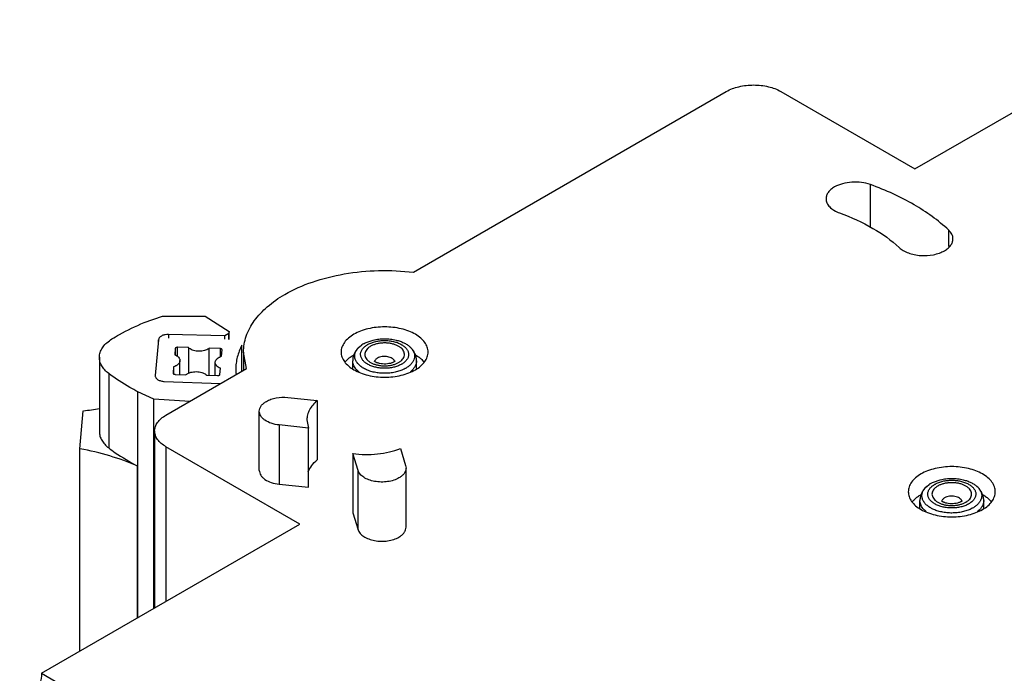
# Model space of a CAD drawing. Header units: millimetres. Extents: x 15 to 117, y 49 to 136.
# Tile 2 of 3: x 20 to 71, y 100 to 134. Entities that reach past the tile are written whole.
import ezdxf

# ---------------------------------------------------------------- set-up
doc = ezdxf.new("R2010")
doc.units = ezdxf.units.MM
doc.header["$LTSCALE"] = 12.024723
doc.layers.get('0').update_dxf_attribs({"linetype": 'CONTINUOUS'})

msp = doc.modelspace()

# ---------------------------------------------------------------- linework, layer by layer
at = {"color": 7, "linetype": 'CONTINUOUS'}
for p, q in [((66.422, 125.786), (79.786, 133.502)), ((40.476, 120.441), (56.664, 129.787)), ((59.492, 129.787), (66.422, 125.786)), ((64.119, 122.766), (64.119, 124.974)), ((68.169, 121.774), (68.169, 122.622)), ((26.54, 117.834), (27.492, 118.174)), ((27.492, 118.174), (29.709, 118.174)), ((29.709, 118.174), (30.939, 117.385)), ((27.81, 117.224), (27.81, 117.033)), ((30.718, 117.159), (27.81, 117.224)), ((30.928, 117.27), (30.718, 117.159)), ((30.939, 117.385), (30.928, 117.27)), ((30.928, 116.969), (30.928, 117.27)), ((30.939, 116.968), (30.939, 117.385)), ((27.291, 116.951), (27.122, 115.098)), ((27.291, 116.747), (27.291, 116.951)), ((30.718, 116.973), (30.718, 117.159)), ((31.601, 115.317), (31.601, 116.675)), ((37.686, 116.592), (37.811, 116.689)), ((38.033, 116.812), (38.391, 116.933)), ((28.156, 116.497), (28.126, 116.174)), ((28.156, 116.497), (28.156, 116.156)), ((28.275, 116.081), (28.275, 116.559)), ((28.835, 116.542), (28.275, 116.559)), ((28.835, 116.542), (28.835, 115.212)), ((29.913, 115.106), (29.913, 116.51)), ((30.472, 116.493), (29.913, 116.51)), ((30.472, 116.493), (30.472, 116.071)), ((30.551, 116.101), (30.58, 116.424)), ((30.58, 116.424), (30.58, 116.427)), ((31.686, 116.315), (31.686, 115.366)), ((31.84, 115.455), (31.686, 116.315)), ((24.228, 116.044), (24.231, 116.114)), ((24.228, 116.044), (24.228, 112.195)), ((28.398, 115.152), (28.398, 115.873)), ((30.222, 115.097), (30.222, 115.779)), ((37.336, 115.455), (37.336, 115.86)), ((40.636, 115.455), (40.636, 115.86)), ((24.711, 115.207), (24.711, 111.358)), ((27.673, 113.049), (31.84, 115.455)), ((28.07, 115.552), (28.04, 115.229)), ((28.04, 115.225), (28.04, 115.229)), ((28.04, 115.229), (28.04, 115.225)), ((28.07, 115.552), (28.07, 115.182)), ((28.148, 115.16), (28.707, 115.143)), ((30.465, 115.156), (30.494, 115.478)), ((27.122, 115.098), (27.122, 115.083)), ((27.136, 115.047), (27.139, 115.081)), ((27.588, 114.795), (30.489, 114.683)), ((29.786, 115.11), (30.345, 115.093)), ((26.215, 102.573), (26.215, 114.261)), ((27.043, 113.872), (26.215, 114.261)), ((27.043, 103.051), (27.043, 113.872)), ((28.903, 113.759), (27.043, 113.872)), ((33.976, 113.963), (35.497, 113.805)), ((35.497, 113.805), (35.497, 110.743)), ((23.221, 111.313), (23.399, 113.274)), ((32.504, 110.191), (32.504, 113.253)), ((34.967, 112.804), (35.053, 112.385)), ((27.087, 112.233), (27.087, 103.076)), ((33.532, 112.543), (33.532, 109.481)), ((35.053, 112.385), (33.532, 112.543)), ((35.053, 109.323), (35.053, 112.385)), ((23.221, 100.844), (23.221, 111.313)), ((27.673, 111.416), (27.673, 103.414)), ((34.602, 107.415), (27.673, 111.416)), ((37.34, 111.064), (37.34, 108.002)), ((37.615, 110.186), (37.34, 111.064)), ((39.801, 111.32), (40.075, 110.442)), ((26.19, 110.425), (26.19, 102.559)), ((37.615, 107.124), (37.615, 110.186)), ((40.075, 110.442), (40.095, 110.314)), ((40.095, 107.252), (40.095, 110.314)), ((67.378, 109.586), (67.736, 109.707)), ((33.532, 109.481), (35.053, 109.323)), ((67.031, 109.366), (67.156, 109.463)), ((66.681, 108.23), (66.681, 108.634)), ((69.981, 108.23), (69.981, 108.634)), ((37.34, 108.002), (37.615, 107.124)), ((21.238, 99.699), (34.602, 107.415)), ((21.238, 99.699), (54.755, 80.349))]:
    msp.add_line(p, q, dxfattribs=at)
for centre, radius, start, end in [((38.572, 115.561), 1.361, 119.9406, 123.9656), ((39.325, 115.782), 0.187, 13.3839, 15.7965), ((33.857, 115.417), 2.571, 180.0009, 185.9178), ((39.401, 116.656), 1.361, 299.9406, 303.9656), ((21.452, 129.5), 16.343, 276.8432, 279.7917), ((67.917, 108.335), 1.361, 119.9406, 123.9656), ((68.67, 108.556), 0.187, 13.3839, 15.7965), ((68.746, 109.43), 1.361, 299.9406, 303.9656)]:
    msp.add_arc(centre, radius, start, end, dxfattribs=at)
for points, knots in [([(56.664, 129.787), (56.865, 129.903), (57.332, 130.072), (58.078, 130.153), (58.825, 130.072), (59.291, 129.903), (59.492, 129.787)], [0, 0, 0, 0, 0.23724, 0.499999, 0.762759, 1, 1, 1, 1]), ([(62.263, 124.852), (62.197, 124.814), (62.078, 124.732), (61.935, 124.582), (61.845, 124.416), (61.824, 124.297), (61.824, 124.24)], [0, 0, 0, 0, 0.289597, 0.549117, 0.782247, 1, 1, 1, 1]), ([(64.119, 124.974), (63.969, 125.028), (63.648, 125.102), (63.157, 125.116), (62.683, 125.04), (62.391, 124.926), (62.263, 124.852)], [0, 0, 0, 0, 0.249844, 0.512392, 0.768358, 1, 1, 1, 1]), ([(68.169, 122.622), (67.629, 123.127), (66.686, 123.798), (65.29, 124.517), (64.519, 124.83), (64.119, 124.974)], [0, 0, 0, 0, 0.471069, 0.728896, 1, 1, 1, 1]), ([(61.824, 124.24), (61.824, 124.166), (61.861, 124.008), (62.012, 123.802), (62.241, 123.627), (62.427, 123.542), (62.529, 123.506)], [0, 0, 0, 0, 0.205996, 0.434883, 0.699326, 1, 1, 1, 1]), ([(62.529, 123.506), (63.123, 123.291), (64.22, 122.798), (65.203, 122.098), (65.615, 121.713)], [0, 0, 0, 0, 0.52868, 1, 1, 1, 1]), ([(68.392, 122.167), (68.392, 122.207), (68.382, 122.289), (68.321, 122.452), (68.235, 122.559), (68.169, 122.622)], [0, 0, 0, 0, 0.231349, 0.471237, 1, 1, 1, 1]), ([(67.952, 121.555), (68.018, 121.593), (68.137, 121.675), (68.28, 121.825), (68.37, 121.991), (68.391, 122.11), (68.392, 122.167)], [0, 0, 0, 0, 0.28969, 0.549093, 0.78222, 1, 1, 1, 1]), ([(65.615, 121.713), (65.677, 121.654), (65.828, 121.547), (66.09, 121.427), (66.392, 121.343), (66.828, 121.285), (67.272, 121.312), (67.683, 121.423), (67.868, 121.507), (67.952, 121.555)], [0, 0, 0, 0, 0.1047, 0.222038, 0.349593, 0.4839, 0.754422, 0.882369, 1, 1, 1, 1]), ([(33.824, 119.295), (34.275, 119.555), (35.279, 119.995), (36.919, 120.401), (38.681, 120.568), (39.88, 120.513), (40.476, 120.441)], [0, 0, 0, 0, 0.227771, 0.476443, 0.737295, 1, 1, 1, 1]), ([(31.686, 116.315), (31.686, 116.453), (31.71, 116.733), (31.856, 117.293), (32.228, 117.98), (32.923, 118.71), (33.504, 119.11), (33.824, 119.295)], [0, 0, 0, 0, 0.108173, 0.218361, 0.451364, 0.71042, 1, 1, 1, 1]), ([(24.878, 116.989), (25.006, 117.068), (25.542, 117.383), (26.105, 117.653), (26.54, 117.834)], [0, 0, 0, 0, 0.241549, 1, 1, 1, 1]), ([(27.81, 117.224), (27.752, 117.225), (27.64, 117.217), (27.531, 117.185), (27.482, 117.163)], [0, 0, 0, 0, 0.518245, 1, 1, 1, 1]), ([(37.395, 117.233), (37.297, 117.176), (37.117, 117.053), (36.903, 116.828), (36.768, 116.579), (36.736, 116.401), (36.736, 116.315)], [0, 0, 0, 0, 0.289705, 0.549091, 0.782218, 1, 1, 1, 1]), ([(40.577, 117.233), (40.468, 117.296), (40.23, 117.407), (39.702, 117.568), (38.986, 117.645), (38.27, 117.568), (37.742, 117.407), (37.504, 117.296), (37.395, 117.233)], [0, 0, 0, 0, 0.114225, 0.237559, 0.5, 0.762441, 0.885775, 1, 1, 1, 1]), ([(41.236, 116.315), (41.236, 116.401), (41.205, 116.579), (41.069, 116.828), (40.855, 117.053), (40.676, 117.176), (40.577, 117.233)], [0, 0, 0, 0, 0.217782, 0.450908, 0.710295, 1, 1, 1, 1]), ([(24.231, 116.114), (24.239, 116.196), (24.282, 116.365), (24.418, 116.598), (24.62, 116.812), (24.787, 116.933), (24.878, 116.989)], [0, 0, 0, 0, 0.219669, 0.455009, 0.713944, 1, 1, 1, 1]), ([(27.482, 117.163), (27.456, 117.151), (27.407, 117.124), (27.347, 117.073), (27.306, 117.015), (27.293, 116.972), (27.291, 116.951)], [0, 0, 0, 0, 0.293972, 0.556248, 0.788512, 1, 1, 1, 1]), ([(31.601, 116.675), (31.55, 116.575), (31.459, 116.371), (31.36, 116.056), (31.3, 115.737), (31.286, 115.523), (31.286, 115.417)], [0, 0, 0, 0, 0.258249, 0.509575, 0.756025, 1, 1, 1, 1]), ([(39.752, 115.627), (39.688, 115.598), (39.552, 115.549), (39.335, 115.499), (39.107, 115.474), (38.874, 115.474), (38.645, 115.498), (38.428, 115.547), (38.23, 115.618), (38.058, 115.709), (37.918, 115.817), (37.83, 115.923), (37.782, 116.011), (37.757, 116.078), (37.744, 116.146), (37.742, 116.214), (37.751, 116.283), (37.779, 116.374), (37.843, 116.485), (37.959, 116.604), (38.055, 116.67), (38.107, 116.7)], [0, 0, 0, 0, 0.069993, 0.14428, 0.221286, 0.299245, 0.376316, 0.450723, 0.520892, 0.585608, 0.644203, 0.696794, 0.721213, 0.744663, 0.767468, 0.790004, 0.812669, 0.835849, 0.884952, 0.939407, 1, 1, 1, 1]), ([(37.892, 116.74), (37.904, 116.746), (37.949, 116.772), (37.997, 116.795), (38.033, 116.812)], [0, 0, 0, 0, 0.244674, 1, 1, 1, 1]), ([(38.107, 116.7), (38.116, 116.705), (38.153, 116.726), (38.191, 116.744), (38.22, 116.758)], [0, 0, 0, 0, 0.244674, 1, 1, 1, 1]), ([(38.22, 116.758), (38.284, 116.786), (38.42, 116.836), (38.637, 116.886), (38.866, 116.911), (39.099, 116.911), (39.328, 116.887), (39.545, 116.838), (39.743, 116.767), (39.914, 116.676), (40.055, 116.568), (40.143, 116.462), (40.191, 116.374), (40.215, 116.307), (40.228, 116.239), (40.23, 116.17), (40.221, 116.102), (40.193, 116.011), (40.129, 115.899), (40.013, 115.781), (39.918, 115.715), (39.865, 115.685)], [0, 0, 0, 0, 0.069993, 0.14428, 0.221286, 0.299245, 0.376316, 0.450723, 0.520892, 0.585608, 0.644203, 0.696794, 0.721213, 0.744663, 0.767468, 0.790004, 0.812669, 0.835849, 0.884952, 0.939407, 1, 1, 1, 1]), ([(39.869, 115.892), (39.899, 115.921), (39.95, 115.982), (40.001, 116.088), (40.017, 116.198), (39.997, 116.308), (39.944, 116.412), (39.86, 116.508), (39.748, 116.593), (39.612, 116.665), (39.456, 116.722), (39.286, 116.762), (39.106, 116.783), (38.922, 116.786), (38.74, 116.77), (38.566, 116.736), (38.406, 116.684), (38.307, 116.637), (38.261, 116.611)], [0, 0, 0, 0, 0.052322, 0.099992, 0.145038, 0.190224, 0.238262, 0.291106, 0.349707, 0.414121, 0.483733, 0.557449, 0.633855, 0.711349, 0.788258, 0.862942, 0.933933, 1, 1, 1, 1]), ([(38.391, 116.933), (38.488, 116.956), (38.685, 116.99), (38.986, 117.008), (39.287, 116.99), (39.485, 116.956), (39.581, 116.933)], [0, 0, 0, 0, 0.247922, 0.500001, 0.752079, 1, 1, 1, 1]), ([(39.581, 116.933), (39.651, 116.916), (39.787, 116.877), (39.976, 116.799), (40.144, 116.706), (40.243, 116.631), (40.287, 116.592)], [0, 0, 0, 0, 0.274071, 0.533639, 0.7761, 1, 1, 1, 1]), ([(28.126, 116.174), (28.166, 116.159), (28.222, 116.13), (28.287, 116.083), (28.338, 116.034), (28.376, 115.978), (28.395, 115.918), (28.398, 115.888), (28.398, 115.873)], [0, 0, 0, 0, 0.298212, 0.434342, 0.561471, 0.790804, 0.896845, 1, 1, 1, 1]), ([(28.189, 116.54), (28.184, 116.538), (28.176, 116.532), (28.165, 116.521), (28.158, 116.509), (28.156, 116.501), (28.156, 116.497)], [0, 0, 0, 0, 0.288074, 0.547838, 0.782117, 1, 1, 1, 1]), ([(28.275, 116.559), (28.26, 116.56), (28.23, 116.557), (28.201, 116.547), (28.189, 116.54)], [0, 0, 0, 0, 0.525467, 1, 1, 1, 1]), ([(29.841, 116.46), (29.805, 116.439), (29.724, 116.403), (29.591, 116.368), (29.449, 116.351), (29.303, 116.353), (29.162, 116.374), (29.033, 116.413), (28.922, 116.467), (28.86, 116.516), (28.835, 116.542)], [0, 0, 0, 0, 0.118446, 0.247337, 0.382792, 0.52016, 0.654579, 0.781514, 0.897333, 1, 1, 1, 1]), ([(29.913, 116.51), (29.908, 116.505), (29.885, 116.487), (29.861, 116.471), (29.841, 116.46)], [0, 0, 0, 0, 0.241188, 1, 1, 1, 1]), ([(30.58, 116.427), (30.58, 116.431), (30.579, 116.44), (30.572, 116.452), (30.562, 116.463), (30.543, 116.477), (30.513, 116.489), (30.486, 116.492), (30.472, 116.493)], [0, 0, 0, 0, 0.091604, 0.189327, 0.297362, 0.417786, 0.69304, 1, 1, 1, 1]), ([(36.736, 116.315), (36.736, 116.229), (36.768, 116.051), (36.903, 115.802), (37.117, 115.577), (37.297, 115.453), (37.395, 115.396)], [0, 0, 0, 0, 0.217782, 0.450908, 0.710295, 1, 1, 1, 1]), ([(37.156, 116.009), (37.174, 116.023), (37.25, 116.083), (37.332, 116.135), (37.395, 116.172)], [0, 0, 0, 0, 0.242106, 1, 1, 1, 1]), ([(37.686, 116.592), (37.634, 116.545), (37.537, 116.443), (37.443, 116.295), (37.389, 116.167), (37.349, 116.034), (37.336, 115.929), (37.336, 115.86)], [0, 0, 0, 0, 0.252031, 0.501498, 0.626215, 0.750873, 1, 1, 1, 1]), ([(39.94, 115.405), (39.866, 115.372), (39.709, 115.314), (39.46, 115.253), (39.197, 115.219), (38.928, 115.211), (38.661, 115.231), (38.403, 115.276), (38.162, 115.347), (37.979, 115.427), (37.848, 115.502), (37.761, 115.562), (37.682, 115.626), (37.594, 115.714), (37.522, 115.811), (37.474, 115.914), (37.45, 115.992), (37.439, 116.071), (37.439, 116.15), (37.451, 116.228), (37.484, 116.334), (37.557, 116.462), (37.639, 116.55), (37.686, 116.592)], [0, 0, 0, 0, 0.069617, 0.143312, 0.219743, 0.297418, 0.374749, 0.450176, 0.52226, 0.589792, 0.62159, 0.651972, 0.680912, 0.708433, 0.759464, 0.783376, 0.806497, 0.829123, 0.851586, 0.874229, 0.897383, 0.946238, 1, 1, 1, 1]), ([(38.103, 116.493), (38.074, 116.464), (38.022, 116.403), (37.972, 116.297), (37.955, 116.187), (37.975, 116.077), (38.029, 115.973), (38.113, 115.877), (38.225, 115.792), (38.361, 115.72), (38.516, 115.663), (38.687, 115.623), (38.867, 115.602), (39.051, 115.599), (39.232, 115.615), (39.406, 115.649), (39.567, 115.701), (39.666, 115.748), (39.711, 115.774)], [0, 0, 0, 0, 0.052322, 0.099992, 0.145038, 0.190224, 0.238262, 0.291106, 0.349707, 0.414121, 0.483733, 0.557449, 0.633855, 0.711349, 0.788258, 0.862942, 0.933933, 1, 1, 1, 1]), ([(38.261, 116.611), (38.246, 116.602), (38.19, 116.568), (38.138, 116.527), (38.103, 116.493)], [0, 0, 0, 0, 0.263265, 1, 1, 1, 1]), ([(40.287, 116.592), (40.329, 116.554), (40.405, 116.474), (40.489, 116.337), (40.533, 116.193), (40.536, 116.046), (40.498, 115.901), (40.42, 115.763), (40.306, 115.635), (40.213, 115.562), (40.161, 115.527)], [0, 0, 0, 0, 0.13471, 0.258043, 0.373276, 0.485283, 0.599686, 0.721525, 0.854399, 1, 1, 1, 1]), ([(40.636, 115.86), (40.636, 115.895), (40.632, 115.964), (40.614, 116.067), (40.584, 116.167), (40.529, 116.295), (40.435, 116.443), (40.339, 116.545), (40.287, 116.592)], [0, 0, 0, 0, 0.12492, 0.249443, 0.374049, 0.498714, 0.748077, 1, 1, 1, 1]), ([(40.577, 115.396), (40.676, 115.453), (40.855, 115.577), (41.069, 115.802), (41.205, 116.051), (41.236, 116.229), (41.236, 116.315)], [0, 0, 0, 0, 0.289705, 0.549091, 0.782218, 1, 1, 1, 1]), ([(40.577, 116.172), (40.599, 116.16), (40.682, 116.11), (40.761, 116.054), (40.817, 116.009)], [0, 0, 0, 0, 0.257965, 1, 1, 1, 1]), ([(24.711, 115.207), (24.637, 115.264), (24.503, 115.385), (24.348, 115.593), (24.251, 115.814), (24.228, 115.969), (24.228, 116.044)], [0, 0, 0, 0, 0.280988, 0.537233, 0.774111, 1, 1, 1, 1]), ([(28.398, 115.873), (28.398, 115.849), (28.389, 115.799), (28.351, 115.728), (28.291, 115.665), (28.24, 115.63), (28.212, 115.614)], [0, 0, 0, 0, 0.217774, 0.450936, 0.710218, 1, 1, 1, 1]), ([(30.222, 115.779), (30.222, 115.803), (30.231, 115.854), (30.269, 115.924), (30.33, 115.988), (30.38, 116.023), (30.408, 116.039)], [0, 0, 0, 0, 0.217774, 0.450936, 0.710218, 1, 1, 1, 1]), ([(30.494, 115.478), (30.454, 115.494), (30.398, 115.522), (30.334, 115.57), (30.282, 115.619), (30.244, 115.674), (30.225, 115.734), (30.222, 115.765), (30.222, 115.779)], [0, 0, 0, 0, 0.298212, 0.434342, 0.561471, 0.790804, 0.896845, 1, 1, 1, 1]), ([(30.408, 116.039), (30.419, 116.045), (30.465, 116.07), (30.513, 116.089), (30.551, 116.101)], [0, 0, 0, 0, 0.238816, 1, 1, 1, 1]), ([(36.946, 115.801), (36.961, 115.819), (37.025, 115.894), (37.097, 115.962), (37.156, 116.009)], [0, 0, 0, 0, 0.240113, 1, 1, 1, 1]), ([(37.494, 115.453), (37.469, 115.484), (37.424, 115.547), (37.374, 115.649), (37.343, 115.754), (37.336, 115.825), (37.336, 115.86)], [0, 0, 0, 0, 0.267543, 0.520611, 0.763107, 1, 1, 1, 1]), ([(39.461, 115.799), (39.446, 115.79), (39.411, 115.772), (39.329, 115.74), (39.207, 115.709), (39.048, 115.69), (38.882, 115.693), (38.749, 115.713), (38.651, 115.739), (38.588, 115.761), (38.536, 115.785), (38.495, 115.808), (38.467, 115.828), (38.454, 115.84), (38.449, 115.845)], [0, 0, 0, 0, 0.050376, 0.109937, 0.249204, 0.404229, 0.563369, 0.7155, 0.785299, 0.848676, 0.903745, 0.948512, 0.981019, 1, 1, 1, 1]), ([(38.534, 115.938), (38.518, 115.923), (38.491, 115.89), (38.473, 115.85), (38.468, 115.831)], [0, 0, 0, 0, 0.523997, 1, 1, 1, 1]), ([(38.615, 115.999), (38.607, 115.994), (38.579, 115.977), (38.552, 115.956), (38.534, 115.938)], [0, 0, 0, 0, 0.263236, 1, 1, 1, 1]), ([(39.504, 115.833), (39.5, 115.847), (39.489, 115.875), (39.462, 115.914), (39.427, 115.951), (39.367, 115.996), (39.274, 116.042), (39.145, 116.077), (39.006, 116.091), (38.865, 116.083), (38.732, 116.054), (38.651, 116.019), (38.615, 115.999)], [0, 0, 0, 0, 0.043779, 0.090508, 0.14098, 0.195564, 0.316708, 0.451335, 0.593844, 0.737337, 0.874739, 1, 1, 1, 1]), ([(39.524, 115.844), (39.524, 115.845), (39.525, 115.846), (39.526, 115.848), (39.527, 115.85), (39.526, 115.848), (39.525, 115.847), (39.523, 115.844), (39.52, 115.841), (39.516, 115.838), (39.511, 115.833), (39.505, 115.829), (39.496, 115.821), (39.481, 115.811), (39.468, 115.803), (39.461, 115.799)], [0, 0, 0, 0, 0.032958, 0.056213, 0.070566, 0.080297, 0.101916, 0.135962, 0.182822, 0.24236, 0.314384, 0.398743, 0.495321, 0.724393, 1, 1, 1, 1]), ([(39.711, 115.774), (39.726, 115.783), (39.782, 115.817), (39.834, 115.858), (39.869, 115.892)], [0, 0, 0, 0, 0.263265, 1, 1, 1, 1]), ([(39.865, 115.685), (39.856, 115.68), (39.819, 115.659), (39.781, 115.641), (39.752, 115.627)], [0, 0, 0, 0, 0.244674, 1, 1, 1, 1]), ([(40.636, 115.86), (40.636, 115.834), (40.633, 115.782), (40.61, 115.678), (40.577, 115.603), (40.55, 115.556)], [0, 0, 0, 0, 0.242649, 0.48846, 1, 1, 1, 1]), ([(40.817, 116.009), (40.837, 115.993), (40.912, 115.929), (40.981, 115.858), (41.027, 115.801)], [0, 0, 0, 0, 0.260376, 1, 1, 1, 1]), ([(26.215, 114.261), (26.078, 114.332), (25.558, 114.615), (25.06, 114.941), (24.711, 115.207)], [0, 0, 0, 0, 0.259426, 1, 1, 1, 1]), ([(28.04, 115.225), (28.04, 115.221), (28.042, 115.213), (28.048, 115.2), (28.058, 115.189), (28.077, 115.176), (28.107, 115.164), (28.134, 115.16), (28.148, 115.16)], [0, 0, 0, 0, 0.091604, 0.189327, 0.297362, 0.417786, 0.69304, 1, 1, 1, 1]), ([(28.212, 115.614), (28.201, 115.607), (28.156, 115.583), (28.107, 115.564), (28.07, 115.552)], [0, 0, 0, 0, 0.238816, 1, 1, 1, 1]), ([(28.707, 115.143), (28.712, 115.147), (28.735, 115.165), (28.76, 115.181), (28.779, 115.192)], [0, 0, 0, 0, 0.241188, 1, 1, 1, 1]), ([(28.779, 115.192), (28.815, 115.213), (28.897, 115.25), (29.029, 115.285), (29.172, 115.302), (29.317, 115.3), (29.458, 115.279), (29.587, 115.24), (29.698, 115.185), (29.76, 115.136), (29.786, 115.11)], [0, 0, 0, 0, 0.118446, 0.247337, 0.382792, 0.52016, 0.654579, 0.781514, 0.897333, 1, 1, 1, 1]), ([(30.431, 115.112), (30.436, 115.115), (30.445, 115.121), (30.455, 115.131), (30.462, 115.143), (30.464, 115.152), (30.465, 115.156)], [0, 0, 0, 0, 0.288074, 0.547838, 0.782117, 1, 1, 1, 1]), ([(37.395, 115.396), (37.504, 115.334), (37.742, 115.223), (38.27, 115.062), (38.986, 114.984), (39.702, 115.062), (40.23, 115.223), (40.468, 115.334), (40.577, 115.396)], [0, 0, 0, 0, 0.114225, 0.237559, 0.5, 0.762441, 0.885775, 1, 1, 1, 1]), ([(37.668, 115.287), (37.651, 115.3), (37.589, 115.35), (37.532, 115.408), (37.494, 115.453)], [0, 0, 0, 0, 0.261307, 1, 1, 1, 1]), ([(40.08, 115.477), (40.069, 115.47), (40.023, 115.445), (39.976, 115.421), (39.94, 115.405)], [0, 0, 0, 0, 0.244674, 1, 1, 1, 1]), ([(40.502, 115.484), (40.49, 115.467), (40.435, 115.399), (40.371, 115.34), (40.319, 115.298)], [0, 0, 0, 0, 0.238227, 1, 1, 1, 1]), ([(40.55, 115.556), (40.546, 115.55), (40.531, 115.525), (40.515, 115.501), (40.502, 115.484)], [0, 0, 0, 0, 0.24607, 1, 1, 1, 1]), ([(27.122, 115.083), (27.122, 115.065), (27.128, 115.027), (27.156, 114.973), (27.199, 114.925), (27.258, 114.882), (27.328, 114.847), (27.438, 114.81), (27.527, 114.797), (27.588, 114.795)], [0, 0, 0, 0, 0.091752, 0.189477, 0.297435, 0.417644, 0.550062, 0.693127, 1, 1, 1, 1]), ([(30.345, 115.093), (30.361, 115.093), (30.391, 115.095), (30.419, 115.105), (30.431, 115.112)], [0, 0, 0, 0, 0.525467, 1, 1, 1, 1]), ([(32.504, 113.253), (32.504, 113.301), (32.521, 113.4), (32.597, 113.538), (32.716, 113.663), (32.815, 113.732), (32.87, 113.763)], [0, 0, 0, 0, 0.217731, 0.450865, 0.710442, 1, 1, 1, 1]), ([(32.87, 113.763), (32.945, 113.807), (33.111, 113.88), (33.48, 113.974), (33.778, 113.984), (33.976, 113.963)], [0, 0, 0, 0, 0.227924, 0.476609, 1, 1, 1, 1]), ([(35.497, 113.805), (35.415, 113.735), (35.267, 113.588), (35.096, 113.338), (34.991, 113.075), (34.967, 112.893), (34.967, 112.804)], [0, 0, 0, 0, 0.277685, 0.533271, 0.771403, 1, 1, 1, 1]), ([(33.532, 112.543), (33.394, 112.557), (33.136, 112.61), (32.846, 112.743), (32.67, 112.886), (32.576, 113), (32.517, 113.124), (32.504, 113.211), (32.504, 113.253)], [0, 0, 0, 0, 0.307545, 0.58, 0.699466, 0.807577, 0.906437, 1, 1, 1, 1]), ([(27.087, 112.233), (27.087, 112.309), (27.115, 112.467), (27.235, 112.689), (27.426, 112.889), (27.585, 112.998), (27.673, 113.049)], [0, 0, 0, 0, 0.217782, 0.450909, 0.710295, 1, 1, 1, 1]), ([(24.228, 112.195), (24.228, 112.12), (24.251, 111.965), (24.348, 111.744), (24.503, 111.536), (24.637, 111.415), (24.711, 111.358)], [0, 0, 0, 0, 0.225889, 0.462766, 0.719012, 1, 1, 1, 1]), ([(27.673, 111.416), (27.585, 111.467), (27.426, 111.576), (27.235, 111.776), (27.115, 111.998), (27.087, 112.156), (27.087, 112.233)], [0, 0, 0, 0, 0.289705, 0.549092, 0.782218, 1, 1, 1, 1]), ([(26.19, 110.425), (25.729, 110.626), (24.752, 110.977), (23.743, 111.217), (23.221, 111.313)], [0, 0, 0, 0, 0.486687, 1, 1, 1, 1]), ([(24.711, 111.358), (24.823, 111.273), (25.295, 110.929), (25.798, 110.63), (26.19, 110.425)], [0, 0, 0, 0, 0.240824, 1, 1, 1, 1]), ([(37.34, 111.064), (37.762, 111.006), (38.404, 110.995), (39.226, 111.131), (39.617, 111.249), (39.801, 111.32)], [0, 0, 0, 0, 0.511781, 0.762388, 1, 1, 1, 1]), ([(35.035, 110.115), (35.078, 110.231), (35.209, 110.463), (35.392, 110.653), (35.497, 110.743)], [0, 0, 0, 0, 0.473945, 1, 1, 1, 1]), ([(32.504, 110.191), (32.504, 110.149), (32.517, 110.062), (32.576, 109.938), (32.67, 109.824), (32.846, 109.681), (33.136, 109.548), (33.394, 109.495), (33.532, 109.481)], [0, 0, 0, 0, 0.093563, 0.192423, 0.300534, 0.42, 0.692455, 1, 1, 1, 1]), ([(39.729, 109.804), (39.644, 109.754), (39.452, 109.673), (39.14, 109.604), (38.806, 109.584), (38.476, 109.615), (38.171, 109.696), (37.913, 109.82), (37.718, 109.981), (37.636, 110.118), (37.615, 110.186)], [0, 0, 0, 0, 0.124985, 0.262105, 0.405287, 0.547675, 0.68244, 0.804009, 0.90943, 1, 1, 1, 1]), ([(40.095, 110.314), (40.095, 110.266), (40.077, 110.167), (40.002, 110.029), (39.883, 109.904), (39.784, 109.835), (39.729, 109.804)], [0, 0, 0, 0, 0.217937, 0.45103, 0.710553, 1, 1, 1, 1]), ([(69.922, 110.008), (69.813, 110.071), (69.575, 110.181), (69.047, 110.342), (68.331, 110.42), (67.615, 110.342), (67.087, 110.181), (66.849, 110.071), (66.74, 110.008)], [0, 0, 0, 0, 0.114225, 0.237559, 0.5, 0.762441, 0.885775, 1, 1, 1, 1]), ([(66.74, 110.008), (66.642, 109.951), (66.462, 109.827), (66.248, 109.602), (66.113, 109.353), (66.081, 109.175), (66.081, 109.089)], [0, 0, 0, 0, 0.289705, 0.549091, 0.782218, 1, 1, 1, 1]), ([(67.237, 109.514), (67.249, 109.52), (67.294, 109.546), (67.342, 109.57), (67.378, 109.586)], [0, 0, 0, 0, 0.244674, 1, 1, 1, 1]), ([(67.452, 109.474), (67.461, 109.479), (67.498, 109.5), (67.536, 109.519), (67.565, 109.532)], [0, 0, 0, 0, 0.244674, 1, 1, 1, 1]), ([(67.565, 109.532), (67.629, 109.561), (67.765, 109.61), (67.982, 109.66), (68.211, 109.685), (68.444, 109.686), (68.673, 109.661), (68.89, 109.612), (69.088, 109.541), (69.259, 109.45), (69.4, 109.342), (69.488, 109.237), (69.536, 109.148), (69.56, 109.081), (69.573, 109.013), (69.575, 108.945), (69.566, 108.876), (69.538, 108.785), (69.474, 108.674), (69.358, 108.555), (69.263, 108.49), (69.21, 108.459)], [0, 0, 0, 0, 0.069993, 0.14428, 0.221286, 0.299245, 0.376316, 0.450723, 0.520892, 0.585608, 0.644203, 0.696794, 0.721213, 0.744663, 0.767468, 0.790004, 0.812669, 0.835849, 0.884952, 0.939407, 1, 1, 1, 1]), ([(69.214, 108.666), (69.244, 108.695), (69.295, 108.756), (69.346, 108.862), (69.362, 108.972), (69.342, 109.082), (69.289, 109.187), (69.204, 109.283), (69.093, 109.368), (68.957, 109.439), (68.801, 109.496), (68.631, 109.536), (68.451, 109.558), (68.267, 109.56), (68.085, 109.544), (67.911, 109.51), (67.751, 109.458), (67.652, 109.411), (67.606, 109.385)], [0, 0, 0, 0, 0.052322, 0.099992, 0.145038, 0.190224, 0.238262, 0.291106, 0.349707, 0.414121, 0.483733, 0.557449, 0.633855, 0.711349, 0.788258, 0.862942, 0.933933, 1, 1, 1, 1]), ([(67.736, 109.707), (67.833, 109.73), (68.03, 109.765), (68.331, 109.782), (68.632, 109.765), (68.83, 109.73), (68.926, 109.707)], [0, 0, 0, 0, 0.247922, 0.500001, 0.752079, 1, 1, 1, 1]), ([(68.926, 109.707), (68.996, 109.69), (69.132, 109.651), (69.321, 109.573), (69.489, 109.48), (69.588, 109.406), (69.632, 109.366)], [0, 0, 0, 0, 0.274071, 0.533639, 0.7761, 1, 1, 1, 1]), ([(70.581, 109.089), (70.581, 109.175), (70.55, 109.353), (70.414, 109.602), (70.2, 109.827), (70.021, 109.951), (69.922, 110.008)], [0, 0, 0, 0, 0.217782, 0.450908, 0.710295, 1, 1, 1, 1]), ([(66.081, 109.089), (66.081, 109.003), (66.113, 108.825), (66.248, 108.576), (66.462, 108.351), (66.642, 108.228), (66.74, 108.171)], [0, 0, 0, 0, 0.217782, 0.450908, 0.710295, 1, 1, 1, 1]), ([(67.031, 109.366), (66.979, 109.319), (66.882, 109.217), (66.788, 109.069), (66.734, 108.941), (66.694, 108.808), (66.681, 108.704), (66.681, 108.634)], [0, 0, 0, 0, 0.252031, 0.501498, 0.626215, 0.750873, 1, 1, 1, 1]), ([(69.285, 108.179), (69.211, 108.146), (69.054, 108.088), (68.805, 108.028), (68.542, 107.993), (68.273, 107.985), (68.006, 108.005), (67.748, 108.05), (67.507, 108.121), (67.324, 108.201), (67.193, 108.276), (67.106, 108.336), (67.027, 108.4), (66.939, 108.488), (66.867, 108.585), (66.819, 108.689), (66.795, 108.766), (66.784, 108.845), (66.784, 108.924), (66.796, 109.003), (66.829, 109.108), (66.902, 109.237), (66.984, 109.325), (67.031, 109.366)], [0, 0, 0, 0, 0.069617, 0.143312, 0.219743, 0.297418, 0.374749, 0.450176, 0.52226, 0.589792, 0.62159, 0.651972, 0.680912, 0.708433, 0.759464, 0.783376, 0.806497, 0.829123, 0.851586, 0.874229, 0.897383, 0.946238, 1, 1, 1, 1]), ([(69.097, 108.402), (69.033, 108.373), (68.897, 108.323), (68.68, 108.274), (68.452, 108.248), (68.219, 108.248), (67.99, 108.272), (67.773, 108.321), (67.575, 108.392), (67.403, 108.483), (67.263, 108.592), (67.175, 108.697), (67.127, 108.786), (67.102, 108.852), (67.089, 108.92), (67.087, 108.989), (67.096, 109.057), (67.124, 109.148), (67.188, 109.26), (67.304, 109.378), (67.4, 109.444), (67.452, 109.474)], [0, 0, 0, 0, 0.069993, 0.14428, 0.221286, 0.299245, 0.376316, 0.450723, 0.520892, 0.585608, 0.644203, 0.696794, 0.721213, 0.744663, 0.767468, 0.790004, 0.812669, 0.835849, 0.884952, 0.939407, 1, 1, 1, 1]), ([(67.448, 109.267), (67.419, 109.238), (67.367, 109.177), (67.317, 109.072), (67.3, 108.961), (67.32, 108.851), (67.374, 108.747), (67.458, 108.651), (67.57, 108.566), (67.706, 108.494), (67.861, 108.437), (68.032, 108.397), (68.212, 108.376), (68.396, 108.373), (68.577, 108.389), (68.751, 108.423), (68.912, 108.475), (69.011, 108.522), (69.056, 108.548)], [0, 0, 0, 0, 0.052322, 0.099992, 0.145038, 0.190224, 0.238262, 0.291106, 0.349707, 0.414121, 0.483733, 0.557449, 0.633855, 0.711349, 0.788258, 0.862942, 0.933933, 1, 1, 1, 1]), ([(67.606, 109.385), (67.591, 109.376), (67.535, 109.342), (67.483, 109.301), (67.448, 109.267)], [0, 0, 0, 0, 0.263265, 1, 1, 1, 1]), ([(69.632, 109.366), (69.674, 109.328), (69.75, 109.248), (69.834, 109.111), (69.878, 108.967), (69.881, 108.82), (69.843, 108.675), (69.765, 108.537), (69.651, 108.41), (69.558, 108.336), (69.506, 108.302)], [0, 0, 0, 0, 0.13471, 0.258043, 0.373276, 0.485283, 0.599686, 0.721525, 0.854399, 1, 1, 1, 1]), ([(69.981, 108.634), (69.981, 108.669), (69.977, 108.739), (69.959, 108.841), (69.929, 108.941), (69.874, 109.069), (69.78, 109.217), (69.684, 109.319), (69.632, 109.366)], [0, 0, 0, 0, 0.12492, 0.249443, 0.374049, 0.498714, 0.748077, 1, 1, 1, 1]), ([(69.922, 108.171), (70.021, 108.228), (70.2, 108.351), (70.414, 108.576), (70.55, 108.825), (70.581, 109.003), (70.581, 109.089)], [0, 0, 0, 0, 0.289705, 0.549091, 0.782218, 1, 1, 1, 1]), ([(66.291, 108.575), (66.306, 108.593), (66.37, 108.668), (66.442, 108.736), (66.501, 108.783)], [0, 0, 0, 0, 0.240113, 1, 1, 1, 1]), ([(66.501, 108.783), (66.519, 108.798), (66.595, 108.857), (66.677, 108.91), (66.74, 108.946)], [0, 0, 0, 0, 0.242106, 1, 1, 1, 1]), ([(66.839, 108.228), (66.814, 108.258), (66.769, 108.322), (66.719, 108.423), (66.688, 108.528), (66.681, 108.599), (66.681, 108.634)], [0, 0, 0, 0, 0.267543, 0.520611, 0.763107, 1, 1, 1, 1]), ([(68.806, 108.573), (68.791, 108.564), (68.756, 108.547), (68.674, 108.514), (68.552, 108.483), (68.393, 108.464), (68.227, 108.467), (68.094, 108.487), (67.996, 108.513), (67.933, 108.535), (67.881, 108.559), (67.84, 108.582), (67.812, 108.602), (67.799, 108.614), (67.794, 108.619)], [0, 0, 0, 0, 0.050376, 0.109937, 0.249204, 0.404229, 0.563369, 0.7155, 0.785299, 0.848676, 0.903745, 0.948512, 0.981019, 1, 1, 1, 1]), ([(67.879, 108.713), (67.863, 108.697), (67.836, 108.664), (67.818, 108.625), (67.813, 108.605)], [0, 0, 0, 0, 0.523997, 1, 1, 1, 1]), ([(67.96, 108.773), (67.952, 108.768), (67.924, 108.751), (67.897, 108.73), (67.879, 108.713)], [0, 0, 0, 0, 0.263236, 1, 1, 1, 1]), ([(68.849, 108.607), (68.845, 108.621), (68.834, 108.649), (68.807, 108.688), (68.772, 108.725), (68.712, 108.77), (68.619, 108.816), (68.49, 108.851), (68.351, 108.865), (68.21, 108.857), (68.077, 108.828), (67.996, 108.794), (67.96, 108.773)], [0, 0, 0, 0, 0.043779, 0.090508, 0.14098, 0.195564, 0.316708, 0.451335, 0.593844, 0.737337, 0.874739, 1, 1, 1, 1]), ([(68.869, 108.618), (68.869, 108.619), (68.87, 108.62), (68.871, 108.622), (68.872, 108.624), (68.871, 108.622), (68.87, 108.621), (68.868, 108.619), (68.865, 108.616), (68.861, 108.612), (68.856, 108.608), (68.85, 108.603), (68.841, 108.595), (68.826, 108.585), (68.813, 108.577), (68.806, 108.573)], [0, 0, 0, 0, 0.032958, 0.056213, 0.070566, 0.080297, 0.101916, 0.135962, 0.182822, 0.24236, 0.314384, 0.398743, 0.495321, 0.724393, 1, 1, 1, 1]), ([(69.056, 108.548), (69.071, 108.557), (69.127, 108.591), (69.179, 108.632), (69.214, 108.666)], [0, 0, 0, 0, 0.263265, 1, 1, 1, 1]), ([(69.981, 108.634), (69.981, 108.608), (69.978, 108.556), (69.955, 108.452), (69.922, 108.377), (69.895, 108.33)], [0, 0, 0, 0, 0.242649, 0.48846, 1, 1, 1, 1]), ([(69.922, 108.946), (69.944, 108.934), (70.027, 108.884), (70.106, 108.828), (70.162, 108.783)], [0, 0, 0, 0, 0.257965, 1, 1, 1, 1]), ([(70.162, 108.783), (70.182, 108.767), (70.257, 108.703), (70.326, 108.632), (70.372, 108.575)], [0, 0, 0, 0, 0.260376, 1, 1, 1, 1]), ([(66.74, 108.171), (66.849, 108.108), (67.087, 107.997), (67.615, 107.836), (68.331, 107.759), (69.047, 107.836), (69.575, 107.997), (69.813, 108.108), (69.922, 108.171)], [0, 0, 0, 0, 0.114225, 0.237559, 0.5, 0.762441, 0.885775, 1, 1, 1, 1]), ([(67.013, 108.061), (66.996, 108.074), (66.934, 108.125), (66.877, 108.182), (66.839, 108.228)], [0, 0, 0, 0, 0.261307, 1, 1, 1, 1]), ([(69.21, 108.459), (69.201, 108.454), (69.164, 108.433), (69.126, 108.415), (69.097, 108.402)], [0, 0, 0, 0, 0.244674, 1, 1, 1, 1]), ([(69.425, 108.251), (69.414, 108.245), (69.368, 108.219), (69.321, 108.196), (69.285, 108.179)], [0, 0, 0, 0, 0.244674, 1, 1, 1, 1]), ([(69.847, 108.258), (69.835, 108.241), (69.78, 108.174), (69.716, 108.114), (69.664, 108.073)], [0, 0, 0, 0, 0.238227, 1, 1, 1, 1]), ([(69.895, 108.33), (69.891, 108.324), (69.876, 108.299), (69.86, 108.275), (69.847, 108.258)], [0, 0, 0, 0, 0.24607, 1, 1, 1, 1]), ([(37.615, 107.124), (37.636, 107.056), (37.718, 106.919), (37.913, 106.758), (38.171, 106.634), (38.476, 106.553), (38.806, 106.522), (39.14, 106.542), (39.452, 106.611), (39.644, 106.693), (39.729, 106.742)], [0, 0, 0, 0, 0.09057, 0.195991, 0.31756, 0.452325, 0.594713, 0.737895, 0.875015, 1, 1, 1, 1]), ([(39.729, 106.742), (39.784, 106.773), (39.883, 106.842), (40.002, 106.967), (40.077, 107.105), (40.095, 107.204), (40.095, 107.252)], [0, 0, 0, 0, 0.289447, 0.54897, 0.782063, 1, 1, 1, 1]), ([(21.238, 99.699), (21.238, 99.514), (21.168, 99.123), (20.926, 98.573), (20.571, 98.088), (20.267, 97.833), (20.107, 97.74)], [0, 0, 0, 0, 0.237254, 0.500002, 0.762748, 1, 1, 1, 1])]:
    msp.add_open_spline(points, degree=3, knots=knots, dxfattribs=at)

doc.saveas('drawing.dxf')
